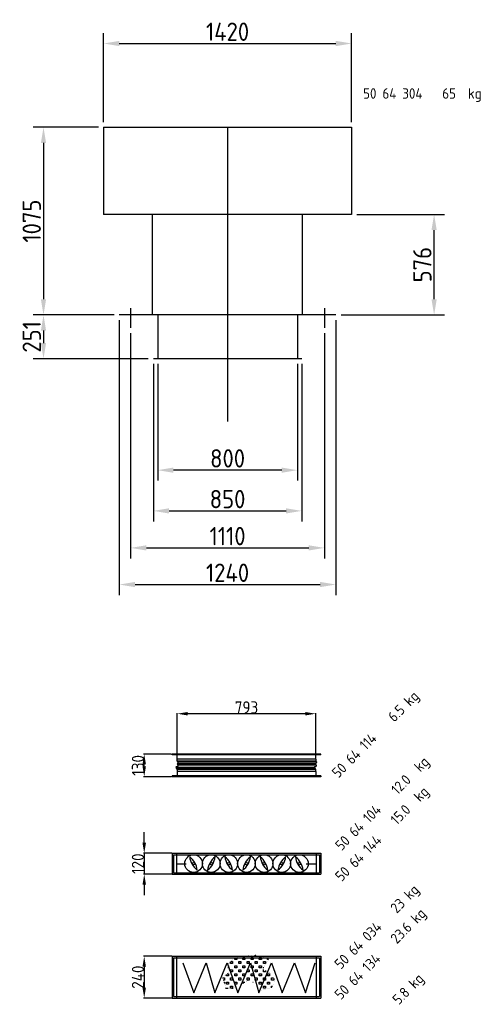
# Model space of a CAD drawing. Extents: x 1071 to 12552, y 777 to 10283.
# Tile 3 of 9: x 2703 to 5342, y 4643 to 10283. Entities that reach past the tile are written whole.
import ezdxf

# ---------------------------------------------------------------- set-up
doc = ezdxf.new("R2010")
doc.units = 0
doc.header["$LTSCALE"] = 2
doc.header["$PDMODE"] = 3
doc.header["$PDSIZE"] = 0.5
doc.linetypes.add('CENTER', pattern=[2, 1.25, -0.25, 0.25, -0.25])
doc.linetypes.add('HIDDEN', pattern=[0.375, 0.25, -0.125])
doc.layers.get('DEFPOINTS').update_dxf_attribs({"linetype": 'CONTINUOUS'})
for name, color, linetype in [('CENTER', 1, 'CENTER'), ('DIMENSIONS', 5, 'CONTINUOUS'), ('HIDDEN', 4, 'HIDDEN'), ('MARK BV', 7, 'CONTINUOUS'), ('TEXT', 5, 'CONTINUOUS')]:
    doc.layers.add(name, color=color, linetype=linetype)
doc.styles.get("Standard").update_dxf_attribs({"font": 'ISOCP'})
doc.dimstyles.get("Standard").update_dxf_attribs({"dimscale": 10, "dimtxt": 3.5, "dimasz": 3, "dimexe": 2, "dimexo": 1, "dimgap": 0.5, "dimtad": 1, "dimdec": 1, "dimdsep": 46, "dimtxsty": 'Standard', "dimcen": -5, "dimclrd": 256, "dimclre": 256, "dimclrt": 256, "dimadec": 0, "dimazin": 0, "dimtfac": 1, "dimtdec": 1, "dimtmove": 0, "dimatfit": 3, "dimfxl": 0, "dimtvp": 0.75, "dimtolj": 1, "dimtzin": 0, "dimarcsym": 0})
doc.dimstyles.new('STANDARD$0', dxfattribs={"dimscale": 5, "dimtxt": 3, "dimasz": 3, "dimexe": 2, "dimexo": 1, "dimgap": 0.5, "dimtad": 1, "dimdec": 1, "dimdsep": 46, "dimtxsty": 'Standard', "dimcen": -1, "dimclrd": 256, "dimclre": 256, "dimclrt": 256, "dimadec": 0, "dimazin": 0, "dimtfac": 1, "dimtdec": 0, "dimtmove": 0, "dimatfit": 3, "dimfxl": 0, "dimtvp": 0.75, "dimtolj": 1, "dimtzin": 0, "dimarcsym": 0})

# ---------------------------------------------------------------- blocks, each defined once
blk = doc.blocks.new('*D3')
at = {"layer": 'DEFPOINTS', "color": 0}
for p in [(3605.9, 6307.2), (3605.9, 6076.3), (4399, 6076.3)]:
    blk.add_point(p, dxfattribs=at)
at = {"layer": 'DIMENSIONS', "lineweight": -2}
for p, q in [((3605.9, 6078.3), (3605.9, 6311.2)), ((4339, 6307.2), (3665.9, 6307.2)), ((4399, 6078.3), (4399, 6311.2))]:
    blk.add_line(p, q, dxfattribs=at)
at = {"layer": 'DIMENSIONS'}
for points in [[(3665.9, 6317.2), (3665.9, 6297.2), (3605.9, 6307.2)], [(4339, 6317.2), (4339, 6297.2), (4399, 6307.2)]]:
    blk.add_solid(points, dxfattribs=at)
at = {"layer": 'DIMENSIONS', "insert": (4002.5, 6343.2), "char_height": 70, "attachment_point": 5}
blk.add_mtext('\\A1;793', dxfattribs=at)
blk = doc.blocks.new('*D4')
at = {"layer": 'DEFPOINTS', "color": 0}
for p in [(3576, 4918), (3416.8, 4678), (3576, 4678)]:
    blk.add_point(p, dxfattribs=at)
at = {"layer": 'DIMENSIONS', "lineweight": -2}
for p, q in [((3574, 4918), (3412.8, 4918)), ((3416.8, 4858), (3416.8, 4738)), ((3574, 4678), (3412.8, 4678))]:
    blk.add_line(p, q, dxfattribs=at)
at = {"layer": 'DIMENSIONS'}
for points in [[(3406.8, 4858), (3426.8, 4858), (3416.8, 4918)], [(3406.8, 4738), (3426.8, 4738), (3416.8, 4678)]]:
    blk.add_solid(points, dxfattribs=at)
at = {"layer": 'DIMENSIONS', "insert": (3380.8, 4798), "char_height": 70, "attachment_point": 5, "rotation": 90}
blk.add_mtext('\\A1;240', dxfattribs=at)
blk = doc.blocks.new('*D5')
at = {"layer": 'DEFPOINTS', "color": 0}
for p in [(4604.1, 10146.5), (3184.1, 9666.6), (4604.1, 9666.6)]:
    blk.add_point(p, dxfattribs=at)
at = {"layer": 'DIMENSIONS', "lineweight": -2}
for p, q in [((3184.1, 9696.6), (3184.1, 10206.5)), ((4604.1, 9696.6), (4604.1, 10206.5)), ((3274.1, 10146.5), (4514.1, 10146.5))]:
    blk.add_line(p, q, dxfattribs=at)
at = {"layer": 'DIMENSIONS'}
for points in [[(3274.1, 10161.5), (3274.1, 10131.5), (3184.1, 10146.5)], [(4514.1, 10161.5), (4514.1, 10131.5), (4604.1, 10146.5)]]:
    blk.add_solid(points, dxfattribs=at)
at = {"layer": 'DIMENSIONS', "insert": (3894.1, 10214), "char_height": 105, "attachment_point": 5}
blk.add_mtext('\\A1;1420', dxfattribs=at)
blk = doc.blocks.new('*D6')
at = {"layer": 'DEFPOINTS', "color": 0}
for p in [(3184.1, 9666.6), (2839.9, 8591.6), (3274.1, 8591.6)]:
    blk.add_point(p, dxfattribs=at)
at = {"layer": 'DIMENSIONS', "lineweight": -2}
for p, q in [((3154.1, 9666.6), (2779.9, 9666.6)), ((2839.9, 9576.6), (2839.9, 8681.6)), ((3244.1, 8591.6), (2779.9, 8591.6))]:
    blk.add_line(p, q, dxfattribs=at)
at = {"layer": 'DIMENSIONS'}
for points in [[(2824.9, 9576.6), (2854.9, 9576.6), (2839.9, 9666.6)], [(2824.9, 8681.6), (2854.9, 8681.6), (2839.9, 8591.6)]]:
    blk.add_solid(points, dxfattribs=at)
at = {"layer": 'DIMENSIONS', "insert": (2772.4, 9129.1), "char_height": 105, "attachment_point": 5, "rotation": 90}
blk.add_mtext('\\A1;1075', dxfattribs=at)
blk = doc.blocks.new('*D7')
at = {"layer": 'DEFPOINTS', "color": 0}
for p in [(3244.1, 8591.6), (2839.9, 8340.6), (3469.1, 8340.6)]:
    blk.add_point(p, dxfattribs=at)
at = {"layer": 'DIMENSIONS', "lineweight": -2}
for p, q in [((3214.1, 8591.6), (2779.9, 8591.6)), ((2839.9, 8501.6), (2839.9, 8430.6)), ((3439.1, 8340.6), (2779.9, 8340.6))]:
    blk.add_line(p, q, dxfattribs=at)
at = {"layer": 'DIMENSIONS'}
for points in [[(2824.9, 8501.6), (2854.9, 8501.6), (2839.9, 8591.6)], [(2824.9, 8430.6), (2854.9, 8430.6), (2839.9, 8340.6)]]:
    blk.add_solid(points, dxfattribs=at)
at = {"layer": 'DIMENSIONS', "insert": (2772.4, 8466.1), "char_height": 105, "attachment_point": 5, "rotation": 90}
blk.add_mtext('\\A1;251', dxfattribs=at)
blk = doc.blocks.new('*D8')
at = {"layer": 'DEFPOINTS', "color": 0}
for p in [(3339.1, 8517.6), (4449.1, 8517.6), (4449.1, 7257.1)]:
    blk.add_point(p, dxfattribs=at)
at = {"layer": 'DIMENSIONS', "lineweight": -2}
for p, q in [((3339.1, 8487.6), (3339.1, 7197.1)), ((4449.1, 8487.6), (4449.1, 7197.1)), ((3429.1, 7257.1), (4359.1, 7257.1))]:
    blk.add_line(p, q, dxfattribs=at)
at = {"layer": 'DIMENSIONS'}
for points in [[(3429.1, 7272.1), (3429.1, 7242.1), (3339.1, 7257.1)], [(4359.1, 7272.1), (4359.1, 7242.1), (4449.1, 7257.1)]]:
    blk.add_solid(points, dxfattribs=at)
at = {"layer": 'DIMENSIONS', "insert": (3894.1, 7324.6), "char_height": 105, "attachment_point": 5}
blk.add_mtext('\\A1;1110', dxfattribs=at)
blk = doc.blocks.new('*D9')
at = {"layer": 'DEFPOINTS', "color": 0}
for p in [(3274.1, 8591.6), (4514.1, 8591.6), (4514.1, 7047.2)]:
    blk.add_point(p, dxfattribs=at)
at = {"layer": 'TEXT', "lineweight": -2}
for p, q in [((3274.1, 8561.6), (3274.1, 6987.2)), ((4514.1, 8561.6), (4514.1, 6987.2)), ((3364.1, 7047.2), (4424.1, 7047.2))]:
    blk.add_line(p, q, dxfattribs=at)
at = {"layer": 'TEXT'}
for points in [[(3364.1, 7062.2), (3364.1, 7032.2), (3274.1, 7047.2)], [(4424.1, 7062.2), (4424.1, 7032.2), (4514.1, 7047.2)]]:
    blk.add_solid(points, dxfattribs=at)
at = {"layer": 'TEXT', "insert": (3894.1, 7114.7), "char_height": 105, "attachment_point": 5}
blk.add_mtext('\\A1;1240', dxfattribs=at)
blk = doc.blocks.new('*D10')
at = {"layer": 'DEFPOINTS', "color": 0}
for p in [(3494.1, 8340.6), (4294.1, 8340.6), (3494.1, 7702.4)]:
    blk.add_point(p, dxfattribs=at)
at = {"layer": 'DIMENSIONS', "lineweight": -2}
for p, q in [((3494.1, 8310.6), (3494.1, 7642.4)), ((4294.1, 8310.6), (4294.1, 7642.4)), ((4204.1, 7702.4), (3584.1, 7702.4))]:
    blk.add_line(p, q, dxfattribs=at)
at = {"layer": 'DIMENSIONS'}
for points in [[(3584.1, 7717.4), (3584.1, 7687.4), (3494.1, 7702.4)], [(4204.1, 7717.4), (4204.1, 7687.4), (4294.1, 7702.4)]]:
    blk.add_solid(points, dxfattribs=at)
at = {"layer": 'DIMENSIONS', "insert": (3894.1, 7769.9), "char_height": 105, "attachment_point": 5}
blk.add_mtext('\\A1;800', dxfattribs=at)
blk = doc.blocks.new('*D11')
at = {"layer": 'DEFPOINTS', "color": 0}
for p in [(3469.1, 8340.6), (4319.1, 8340.6), (4319.1, 7469.1)]:
    blk.add_point(p, dxfattribs=at)
at = {"layer": 'DIMENSIONS', "lineweight": -2}
for p, q in [((3469.1, 8310.6), (3469.1, 7409.1)), ((4319.1, 8310.6), (4319.1, 7409.1)), ((3559.1, 7469.1), (4229.1, 7469.1))]:
    blk.add_line(p, q, dxfattribs=at)
at = {"layer": 'DIMENSIONS'}
for points in [[(3559.1, 7484.1), (3559.1, 7454.1), (3469.1, 7469.1)], [(4229.1, 7484.1), (4229.1, 7454.1), (4319.1, 7469.1)]]:
    blk.add_solid(points, dxfattribs=at)
at = {"layer": 'DIMENSIONS', "insert": (3894.1, 7536.6), "char_height": 105, "attachment_point": 5}
blk.add_mtext('\\A1;850', dxfattribs=at)
blk = doc.blocks.new('*D12')
at = {"layer": 'DEFPOINTS', "color": 0}
for p in [(4604.1, 9167.6), (5077.3, 9167.6), (4514.1, 8591.6)]:
    blk.add_point(p, dxfattribs=at)
at = {"layer": 'DIMENSIONS', "lineweight": -2}
for p, q in [((4634.1, 9167.6), (5137.3, 9167.6)), ((5077.3, 8681.6), (5077.3, 9077.6)), ((4544.1, 8591.6), (5137.3, 8591.6))]:
    blk.add_line(p, q, dxfattribs=at)
at = {"layer": 'DIMENSIONS'}
for points in [[(5062.3, 9077.6), (5092.3, 9077.6), (5077.3, 9167.6)], [(5062.3, 8681.6), (5092.3, 8681.6), (5077.3, 8591.6)]]:
    blk.add_solid(points, dxfattribs=at)
at = {"layer": 'DIMENSIONS', "insert": (5009.8, 8879.6), "char_height": 105, "attachment_point": 5, "rotation": 90}
blk.add_mtext('\\A1;576', dxfattribs=at)
blk = doc.blocks.new('*D30')
at = {"layer": 'DEFPOINTS', "color": 0}
for p in [(3576, 5508.1), (3416.8, 5388.1), (3576, 5388.1)]:
    blk.add_point(p, dxfattribs=at)
at = {"layer": 'DIMENSIONS', "lineweight": -2}
for p, q in [((3416.8, 5568.1), (3416.8, 5628.1)), ((3574, 5508.1), (3412.8, 5508.1)), ((3416.8, 5508.1), (3416.8, 5388.1)), ((3574, 5388.1), (3412.8, 5388.1)), ((3416.8, 5328.1), (3416.8, 5268.1))]:
    blk.add_line(p, q, dxfattribs=at)
at = {"layer": 'DIMENSIONS'}
for points in [[(3406.8, 5568.1), (3426.8, 5568.1), (3416.8, 5508.1)], [(3406.8, 5328.1), (3426.8, 5328.1), (3416.8, 5388.1)]]:
    blk.add_solid(points, dxfattribs=at)
at = {"layer": 'DIMENSIONS', "insert": (3380.8, 5448.1), "char_height": 70, "attachment_point": 5, "rotation": 90}
blk.add_mtext('\\A1;120', dxfattribs=at)
blk = doc.blocks.new('*D31')
at = {"layer": 'DEFPOINTS', "color": 0}
for p in [(3416.8, 6076.3), (3575.9, 6076.3), (3575.9, 5946.3)]:
    blk.add_point(p, dxfattribs=at)
at = {"layer": 'DIMENSIONS', "lineweight": -2}
for p, q in [((3573.9, 6076.3), (3412.8, 6076.3)), ((3416.8, 6006.3), (3416.8, 6016.3)), ((3573.9, 5946.3), (3412.8, 5946.3))]:
    blk.add_line(p, q, dxfattribs=at)
at = {"layer": 'DIMENSIONS'}
for points in [[(3406.8, 6016.3), (3426.8, 6016.3), (3416.8, 6076.3)], [(3406.8, 6006.3), (3426.8, 6006.3), (3416.8, 5946.3)]]:
    blk.add_solid(points, dxfattribs=at)
at = {"layer": 'DIMENSIONS', "insert": (3380.8, 6011.3), "char_height": 70, "attachment_point": 5, "rotation": 90}
blk.add_mtext('\\A1;130', dxfattribs=at)

msp = doc.modelspace()

# ---------------------------------------------------------------- linework, layer by layer
at = {"layer": 'CENTER'}
for p, q in [((3894.08, 9666.63), (3894.08, 7981.24)), ((3339.08, 8629.91), (3339.08, 8517.62)), ((4449.08, 8629.91), (4449.08, 8517.62))]:
    msp.add_line(p, q, dxfattribs=at)
at = {"layer": 'HIDDEN'}
for p, q in [((3602.48, 5508.14), (3602.48, 5388.14)), ((4402.48, 5508.14), (4402.48, 5388.14)), ((3602.48, 4917.98), (3602.48, 4677.98)), ((4402.48, 4917.98), (4402.48, 4677.98))]:
    msp.add_line(p, q, dxfattribs=at)
at = {"layer": 'MARK BV'}
for p, q in [((3184.08, 9666.63), (4604.08, 9666.63)), ((3184.08, 9666.63), (3184.08, 9167.63)), ((4604.08, 9666.63), (4604.08, 9167.63)), ((4604.08, 9167.63), (3184.08, 9167.63)), ((3464.08, 8591.63), (3464.08, 9167.63)), ((4324.08, 8591.63), (4324.08, 9167.63)), ((4514.08, 8591.63), (3274.08, 8591.63)), ((3494.08, 8591.63), (3494.08, 8340.63)), ((4294.08, 8591.63), (4294.08, 8340.63)), ((4319.08, 8340.63), (3469.08, 8340.63)), ((4428.98, 6076.31), (3575.95, 6076.31)), ((3575.95, 6071.31), (3575.95, 6076.31)), ((4428.98, 6071.31), (3575.95, 6071.31)), ((3605.95, 6046.31), (3605.95, 6076.31)), ((3605.95, 6035.42), (3605.95, 6076.31)), ((4398.98, 6046.31), (3605.95, 6046.31)), ((4398.98, 6035.42), (3607.99, 6035.42)), ((4398.98, 6046.31), (4398.98, 6076.31)), ((4398.98, 6046.31), (4398.98, 6035.42)), ((4428.98, 6071.31), (4428.98, 6076.31)), ((4392.08, 5999.82), (3598.18, 5999.82)), ((4393.81, 5992.93), (3601.78, 5992.93)), ((4398.4, 6019.34), (3605.09, 6019.34)), ((4398.98, 5987.2), (3605.95, 5987.2)), ((3605.95, 5987.2), (3605.95, 5946.31)), ((4401.28, 6011.88), (3609.19, 6011.88)), ((4403, 6029.68), (3610.77, 6029.68)), ((4398.98, 5976.31), (4398.98, 5987.2)), ((4428.98, 5951.31), (3575.95, 5951.31)), ((3575.95, 5951.31), (3575.95, 5946.31)), ((4428.98, 5946.31), (3575.95, 5946.31)), ((4398.98, 5976.31), (3605.95, 5976.31)), ((3605.95, 5976.31), (3605.95, 5946.31)), ((4398.98, 5976.31), (4398.98, 5946.31)), ((4428.98, 5951.31), (4428.98, 5946.31)), ((3575.98, 5508.14), (3575.98, 5388.14)), ((3575.98, 5508.14), (4428.98, 5508.14)), ((3584.48, 5499.64), (3584.48, 5396.64)), ((3584.48, 5499.64), (4420.48, 5499.64)), ((4420.48, 5499.64), (4420.48, 5396.64)), ((4428.98, 5508.14), (4428.98, 5388.14)), ((3601.61, 5448.14), (3657.18, 5448.14)), ((4345.21, 5448.14), (4402.48, 5448.14)), ((3575.98, 5388.14), (4428.98, 5388.14)), ((3584.48, 5396.64), (4420.48, 5396.64)), ((3575.98, 4917.98), (3575.98, 4677.98)), ((3575.98, 4917.98), (4428.98, 4917.98)), ((3584.48, 4909.48), (3584.48, 4686.48)), ((3584.48, 4909.48), (4420.48, 4909.48)), ((3946.67, 4910.13), (3946.67, 4899.14)), ((3981.95, 4910.9), (3993.71, 4910.9)), ((3981.95, 4899.14), (3981.95, 4910.9)), ((3993.71, 4910.9), (3993.71, 4899.14)), ((4028.99, 4910.9), (4040.75, 4910.9)), ((4028.99, 4899.14), (4028.99, 4910.9)), ((4040.75, 4910.9), (4040.75, 4899.14)), ((4052.51, 4922.66), (4052.51, 4923.28)), ((4055.34, 4922.66), (4052.51, 4922.66)), ((4076.03, 4910.9), (4087.79, 4910.9)), ((4076.03, 4899.14), (4076.03, 4910.9)), ((4087.79, 4910.9), (4087.79, 4899.14)), ((4123.07, 4899.14), (4123.07, 4907.61)), ((4420.48, 4909.48), (4420.48, 4686.48)), ((4428.98, 4917.98), (4428.98, 4677.98)), ((3638.32, 4880.28), (3700.1, 4708.87)), ((3700.1, 4708.87), (3771.49, 4880.28)), ((3771.49, 4880.28), (3820.36, 4708.87)), ((3820.36, 4708.87), (3891.75, 4880.28)), ((3891.75, 4880.28), (3953.53, 4708.87)), ((3895.14, 4863.86), (3899.63, 4863.86)), ((3899.63, 4852.1), (3896.16, 4852.1)), ((3899.63, 4863.86), (3899.63, 4852.1)), ((3911.39, 4875.62), (3911.39, 4886.09)), ((3923.15, 4875.62), (3911.39, 4875.62)), ((3912.68, 4887.38), (3923.15, 4887.38)), ((3923.15, 4887.38), (3923.15, 4875.62)), ((3934.91, 4899.14), (3934.91, 4903.41)), ((3946.67, 4899.14), (3934.91, 4899.14)), ((3934.91, 4863.86), (3946.67, 4863.86)), ((3934.91, 4852.1), (3934.91, 4863.86)), ((3946.67, 4852.1), (3934.91, 4852.1)), ((3946.67, 4863.86), (3946.67, 4852.1)), ((3953.53, 4708.87), (4024.91, 4880.28)), ((3958.43, 4887.38), (3970.19, 4887.38)), ((3958.43, 4875.62), (3958.43, 4887.38)), ((3970.19, 4875.62), (3958.43, 4875.62)), ((3970.19, 4887.38), (3970.19, 4875.62)), ((3993.71, 4899.14), (3981.95, 4899.14)), ((3981.95, 4863.86), (3993.71, 4863.86)), ((3981.95, 4852.1), (3981.95, 4863.86)), ((3993.71, 4852.1), (3981.95, 4852.1)), ((3993.71, 4863.86), (3993.71, 4852.1)), ((4005.47, 4887.38), (4017.23, 4887.38)), ((4005.47, 4875.62), (4005.47, 4887.38)), ((4017.23, 4875.62), (4005.47, 4875.62)), ((4017.23, 4887.38), (4017.23, 4875.62)), ((4024.91, 4880.28), (4073.79, 4708.87)), ((4040.75, 4899.14), (4028.99, 4899.14)), ((4028.99, 4863.86), (4040.75, 4863.86)), ((4028.99, 4852.1), (4028.99, 4863.86)), ((4040.75, 4852.1), (4028.99, 4852.1)), ((4040.75, 4863.86), (4040.75, 4852.1)), ((4052.51, 4887.38), (4064.27, 4887.38)), ((4052.51, 4875.62), (4052.51, 4887.38)), ((4064.27, 4875.62), (4052.51, 4875.62)), ((4064.27, 4887.38), (4064.27, 4875.62)), ((4073.79, 4708.87), (4145.18, 4880.28)), ((4087.79, 4899.14), (4076.03, 4899.14)), ((4076.03, 4863.86), (4087.79, 4863.86)), ((4076.03, 4852.1), (4076.03, 4863.86)), ((4087.79, 4852.1), (4076.03, 4852.1)), ((4087.79, 4863.86), (4087.79, 4852.1)), ((4098.26, 4852.57), (4102.75, 4852.57)), ((4099.55, 4887.38), (4111.31, 4887.38)), ((4099.55, 4875.62), (4099.55, 4887.38)), ((4111.31, 4875.62), (4099.55, 4875.62)), ((4111.31, 4887.38), (4111.31, 4875.62)), ((4129.32, 4899.14), (4123.07, 4899.14)), ((4145.18, 4880.28), (4207.04, 4708.87)), ((4207.04, 4708.87), (4278.43, 4880.28)), ((4278.43, 4880.28), (4340.3, 4708.87)), ((4340.3, 4708.87), (4394.98, 4880.28)), ((3887.87, 4805.06), (3887.87, 4814.09)), ((3899.63, 4805.06), (3887.87, 4805.06)), ((3890.99, 4816.82), (3899.63, 4816.82)), ((3899.63, 4816.82), (3899.63, 4805.06)), ((3911.39, 4840.34), (3923.15, 4840.34)), ((3911.39, 4828.58), (3911.39, 4840.34)), ((3923.15, 4828.58), (3911.39, 4828.58)), ((3923.15, 4840.34), (3923.15, 4828.58)), ((3934.91, 4816.82), (3946.67, 4816.82)), ((3934.91, 4805.06), (3934.91, 4816.82)), ((3946.67, 4805.06), (3934.91, 4805.06)), ((3946.67, 4816.82), (3946.67, 4805.06)), ((3958.43, 4840.34), (3970.19, 4840.34)), ((3958.43, 4828.58), (3958.43, 4840.34)), ((3970.19, 4828.58), (3958.43, 4828.58)), ((3970.19, 4840.34), (3970.19, 4828.58)), ((3981.95, 4816.82), (3993.71, 4816.82)), ((3981.95, 4805.06), (3981.95, 4816.82)), ((3993.71, 4805.06), (3981.95, 4805.06)), ((3993.71, 4816.82), (3993.71, 4805.06)), ((4005.47, 4840.34), (4017.23, 4840.34)), ((4005.47, 4828.58), (4005.47, 4840.34)), ((4017.23, 4828.58), (4005.47, 4828.58)), ((4017.23, 4840.34), (4017.23, 4828.58)), ((4028.99, 4816.82), (4040.75, 4816.82)), ((4028.99, 4805.06), (4028.99, 4816.82)), ((4040.75, 4805.06), (4028.99, 4805.06)), ((4040.75, 4816.82), (4040.75, 4805.06)), ((4052.51, 4840.34), (4064.27, 4840.34)), ((4052.51, 4828.58), (4052.51, 4840.34)), ((4064.27, 4828.58), (4052.51, 4828.58)), ((4064.27, 4840.34), (4064.27, 4828.58)), ((4076.03, 4816.82), (4087.79, 4816.82)), ((4076.03, 4805.06), (4076.03, 4816.82)), ((4087.79, 4805.06), (4076.03, 4805.06)), ((4087.79, 4816.82), (4087.79, 4805.06)), ((4099.55, 4840.34), (4101.23, 4840.34)), ((4099.55, 4828.58), (4099.55, 4840.34)), ((4111.31, 4828.58), (4099.55, 4828.58)), ((4111.31, 4835.3), (4111.31, 4828.58)), ((4123.07, 4816.82), (4134.83, 4816.82)), ((4123.07, 4805.06), (4123.07, 4816.82)), ((4134.83, 4805.06), (4123.07, 4805.06)), ((4134.83, 4816.82), (4134.83, 4805.06)), ((3864.35, 4793.3), (3876.11, 4793.3)), ((3876.11, 4781.54), (3869.19, 4781.54)), ((3873.47, 4769.78), (3876.11, 4769.78)), ((3876.11, 4793.3), (3876.11, 4781.54)), ((3876.11, 4769.78), (3876.11, 4762.52)), ((3887.87, 4769.78), (3899.63, 4769.78)), ((3887.87, 4758.02), (3887.87, 4769.78)), ((3899.63, 4758.02), (3887.87, 4758.02)), ((3899.63, 4769.78), (3899.63, 4758.02)), ((3911.39, 4793.3), (3923.15, 4793.3)), ((3911.39, 4781.54), (3911.39, 4793.3)), ((3923.15, 4781.54), (3911.39, 4781.54)), ((3911.39, 4746.26), (3923.15, 4746.26)), ((3911.39, 4734.5), (3911.39, 4746.26)), ((3923.15, 4793.3), (3923.15, 4781.54)), ((3923.15, 4746.26), (3923.15, 4736.7)), ((3934.91, 4769.78), (3946.67, 4769.78)), ((3934.91, 4758.02), (3934.91, 4769.78)), ((3946.67, 4758.02), (3934.91, 4758.02)), ((3946.67, 4769.78), (3946.67, 4758.02)), ((3958.43, 4793.3), (3970.19, 4793.3)), ((3958.43, 4781.54), (3958.43, 4793.3)), ((3970.19, 4781.54), (3958.43, 4781.54)), ((3970.19, 4793.3), (3970.19, 4781.54)), ((3981.62, 4764.37), (3985.15, 4764.37)), ((3981.95, 4769.78), (3993.03, 4769.78)), ((3981.95, 4764.53), (3981.95, 4769.78)), ((4005.47, 4793.3), (4017.23, 4793.3)), ((4005.47, 4781.54), (4005.47, 4793.3)), ((4017.23, 4781.54), (4005.47, 4781.54)), ((4017.23, 4793.3), (4017.23, 4781.54)), ((4038.36, 4769.78), (4040.75, 4769.78)), ((4040.75, 4769.78), (4040.75, 4768.98)), ((4052.51, 4793.3), (4064.27, 4793.3)), ((4052.51, 4781.54), (4052.51, 4793.3)), ((4064.27, 4781.54), (4052.51, 4781.54)), ((4064.27, 4793.3), (4064.27, 4781.54)), ((4076.03, 4769.78), (4087.79, 4769.78)), ((4076.03, 4758.02), (4076.03, 4769.78)), ((4087.79, 4758.02), (4076.03, 4758.02)), ((4087.79, 4769.78), (4087.79, 4758.02)), ((4099.55, 4793.3), (4111.31, 4793.3)), ((4099.55, 4781.54), (4099.55, 4793.3)), ((4111.31, 4781.54), (4099.55, 4781.54)), ((4099.55, 4746.26), (4111.31, 4746.26)), ((4099.55, 4734.5), (4099.55, 4746.26)), ((4111.31, 4793.3), (4111.31, 4781.54)), ((4111.31, 4746.26), (4111.31, 4734.5)), ((4123.07, 4769.78), (4134.83, 4769.78)), ((4123.07, 4758.02), (4123.07, 4769.78)), ((4134.83, 4758.02), (4123.07, 4758.02)), ((4134.83, 4769.78), (4134.83, 4758.02)), ((4146.59, 4793.3), (4156.53, 4793.3)), ((4146.59, 4781.54), (4146.59, 4793.3)), ((4158.35, 4781.54), (4146.59, 4781.54)), ((4146.59, 4746.26), (4151.71, 4746.26)), ((4146.59, 4737.59), (4146.59, 4746.26)), ((4158.35, 4789.65), (4158.35, 4781.54)), ((3584.48, 4686.48), (4420.48, 4686.48)), ((3882.25, 4734.97), (3896.95, 4734.97)), ((3918.5, 4734.5), (3911.39, 4734.5)), ((3919.51, 4734.97), (3926.35, 4734.97)), ((4111.31, 4734.5), (4099.55, 4734.5)), ((3575.98, 4677.98), (4428.98, 4677.98))]:
    msp.add_line(p, q, dxfattribs=at)
at = {"layer": 'MARK BV', "const_width": 0.392}
msp.add_lwpolyline([(3895.14, 4869.84), (3920.49, 4895.18), (3955.98, 4915.45), (4042.18, 4925.58), (4133.44, 4905.31), (4092.88, 4844.51), (4143.58, 4819.17), (4163.86, 4778.64), (4148.65, 4738.1), (4087.81, 4722.9), (4042.18, 4768.51), (4011.76, 4778.64), (3915.42, 4733.04), (3885, 4738.1), (3864.72, 4793.84), (3905.28, 4829.31), (3895.14, 4854.64)], close=True, dxfattribs=at)
at = {"layer": 'MARK BV'}
for centre, radius in [((3699.5, 5448.42), 50.5), ((3800.5, 5448.42), 50.5), ((3901.5, 5448.42), 50.5), ((4002.5, 5448.42), 50.5), ((4103.5, 5448.42), 50.5), ((4204.5, 5448.42), 50.5), ((4305.5, 5448.42), 50.5), ((3699.5, 5448.42), 6.9), ((3800.5, 5448.42), 6.9), ((3901.5, 5448.42), 6.9), ((4002.5, 5448.42), 6.9), ((4103.5, 5448.42), 6.9), ((4204.5, 5448.42), 6.9), ((4305.5, 5448.42), 6.9)]:
    msp.add_circle(centre, radius, dxfattribs=at)
for centre, radius, start, end in [((3782.12, 5496.43), 105.05, 184.5919, 234.40577), ((3599.92, 5393.35), 122.33, 8.29683, 50.70084), ((3717.88, 5496.43), 105.05, 305.59423, 355.4081), ((3900.07, 5393.35), 122.33, 129.29916, 171.70317), ((3984.12, 5496.43), 105.05, 184.5919, 234.40577), ((3801.92, 5393.35), 122.33, 8.29683, 50.70084), ((3919.88, 5496.43), 105.05, 305.59423, 355.4081), ((4102.07, 5393.35), 122.33, 129.29916, 171.70317), ((4186.12, 5496.43), 105.05, 184.5919, 234.40577), ((4003.92, 5393.35), 122.33, 8.29683, 50.70084), ((4121.88, 5496.43), 105.05, 305.59423, 355.4081), ((4304.07, 5393.35), 122.33, 129.29916, 171.70317), ((4388.12, 5496.43), 105.05, 184.5919, 234.40577), ((4205.92, 5393.35), 122.33, 8.29683, 50.70084)]:
    msp.add_arc(centre, radius, start, end, dxfattribs=at)
at = {"layer": 'MARK BV', "start_tangent": (0.3943182, 0.918974)}
for points in [[(3605.95, 6035.42), (3610.95, 6027.38), (3605.14, 6019.87), (3609.32, 6011.49), (3607.08, 6004.51), (3599.33, 6002.61), (3605.95, 5987.2)], [(4398.98, 6035.42), (4403.98, 6027.38), (4398.17, 6019.87), (4402.35, 6011.49), (4400.11, 6004.51), (4392.36, 6002.61), (4398.98, 5987.2)]]:
    msp.add_spline(points, degree=3, dxfattribs=at)

# ---------------------------------------------------------------- texts
at = {"layer": 'TEXT'}
for s, p in [('50 64 304', (4670.89, 9830.37)), ('65  kg', (5124.07, 9830.37))]:
    msp.add_text(s, height=60, dxfattribs=at).set_placement(p)
for s, p in [('6.5 kg', (4848.99, 6255.33)), ('50 64 114', (4528.54, 5934.88)), ('12.0  kg', (4867.65, 5838.88)), ('15.0  kg', (4863.8, 5666.15)), ('50 64 104', (4547.2, 5518.43)), ('50 64 144', (4547.14, 5341.92)), ('23 kg', (4863.45, 5160.16)), ('23.6 kg', (4863.86, 4985.29)), ('50 64 034', (4543, 4839.71)), ('50 64 134', (4543.41, 4664.84)), ('5.8 kg', (4875.29, 4636.12))]:
    msp.add_text(s, height=60, rotation=45, dxfattribs=at).set_placement(p)

# ---------------------------------------------------------------- dimensions: what is measured, and where the dimension line sits
at = {"layer": 'DIMENSIONS'}
for base, p1, p2, picture, middle in [((4604.08, 10146.46), (3184.08, 9666.63), (4604.08, 9666.63), '*D5', (3894.08, 10213.97)), ((4449.08, 7257.11), (3339.08, 8517.62), (4449.08, 8517.62), '*D8', (3894.08, 7324.61)), ((4319.08, 7469.11), (3469.08, 8340.63), (4319.08, 8340.63), '*D11', (3894.08, 7536.61)), ((3494.08, 7702.4), (4294.08, 8340.63), (3494.08, 8340.63), '*D10', (3894.08, 7769.9))]:
    dim = msp.add_linear_dim(base=base, p1=p1, p2=p2, dimstyle='Standard', override={"dimscale": 30}, dxfattribs=at)
    dim.commit()
    dim.dimension.update_dxf_attribs({"geometry": picture, "text_midpoint": middle})
for base, p1, p2, angle, dimstyle, override, picture, middle in [((2839.9, 8591.63), (3184.08, 9666.63), (3274.08, 8591.63), 90, 'Standard', {"dimscale": 30}, '*D6', (2772.4, 9129.13)), ((5077.28, 9167.63), (4514.08, 8591.63), (4604.08, 9167.63), 90, 'Standard', {"dimscale": 30}, '*D12', (5009.78, 8879.63)), ((2839.9, 8340.63), (3244.08, 8591.63), (3469.08, 8340.63), 90, 'Standard', {"dimscale": 30}, '*D7', (2772.39, 8466.13)), ((3605.95, 6307.23), (4398.98, 6076.31), (3605.95, 6076.31), 180, 'STANDARD$0', {"dimscale": 2, "dimtxt": 35, "dimasz": 30, "dimtvp": 7.5}, '*D3', (4002.46, 6343.23)), ((3416.85, 6076.31), (3575.95, 5946.31), (3575.95, 6076.31), 90, 'STANDARD$0', {"dimscale": 2, "dimtxt": 35, "dimasz": 30, "dimtvp": 7.5}, '*D31', (3380.85, 6011.31)), ((3416.85, 5388.14), (3575.98, 5508.14), (3575.98, 5388.14), 90, 'STANDARD$0', {"dimscale": 2, "dimtxt": 35, "dimasz": 30, "dimtvp": 7.5}, '*D30', (3380.84, 5448.14)), ((3416.85, 4677.98), (3575.98, 4917.98), (3575.98, 4677.98), 270, 'STANDARD$0', {"dimscale": 2, "dimtxt": 35, "dimasz": 30, "dimtvp": 7.5}, '*D4', (3380.84, 4797.98))]:
    dim = msp.add_linear_dim(base=base, p1=p1, p2=p2, angle=angle, dimstyle=dimstyle, override=override, dxfattribs=at)
    dim.commit()
    dim.dimension.update_dxf_attribs({"geometry": picture, "text_midpoint": middle})
at = {"layer": 'TEXT'}
dim = msp.add_linear_dim(base=(4514.08, 7047.18), p1=(3274.08, 8591.63), p2=(4514.08, 8591.63), dimstyle='Standard', override={"dimscale": 30}, dxfattribs=at)
dim.commit()
dim.dimension.update_dxf_attribs({"geometry": '*D9', "text_midpoint": (3894.08, 7114.69)})

doc.saveas('drawing.dxf')
